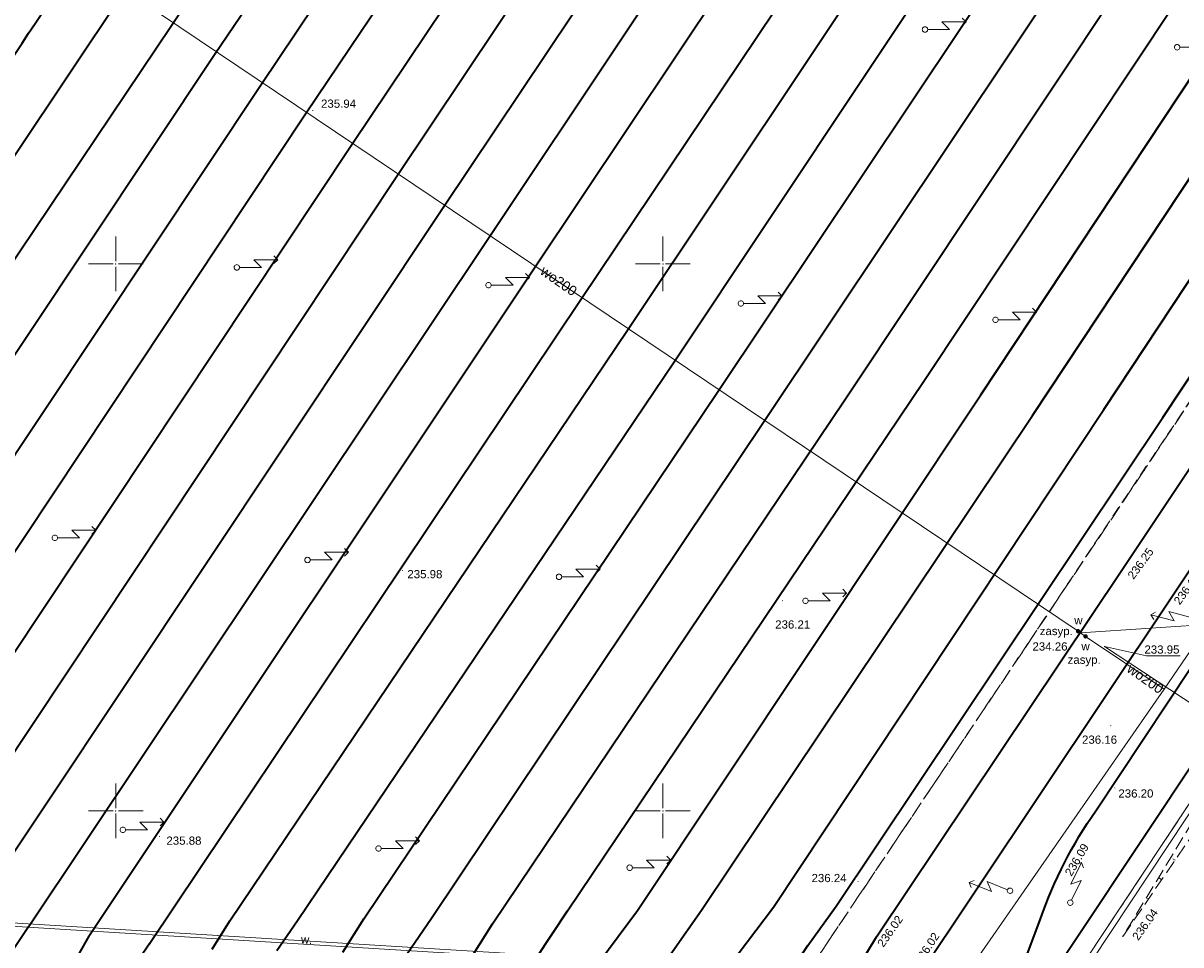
# Model space of a CAD drawing. Header units: metres. Extents: x 6603648 to 6604252, y 5739748 to 5740166.
# Tile 37 of 114: x 6603942 to 6604047, y 5739888 to 5739972. Entities that reach past the tile are written whole.
import ezdxf
from ezdxf.enums import TextEntityAlignment as Align

# ---------------------------------------------------------------- set-up
doc = ezdxf.new("R2010")
doc.units = ezdxf.units.M
doc.header["$PDSIZE"] = 0.75
for name, pattern in [('ARK_LIN', [50, 50, 0]), ('PRZER2-1', [1.5, 1, -0.5]), ('PRZER2_5-1', [1.75, 1.25, -0.5]), ('PRZER3-1', [2, 1.5, -0.5])]:
    doc.linetypes.add(name, pattern=pattern)
doc.layers.get('0').update_dxf_attribs({"linetype": 'CONTINUOUS'})
for name, color, linetype, lineweight, true_color in [('GSLKOU', 7, 'CONTINUOUS', 18, 0x0a0909), ('GSLTTR', 7, 'CONTINUOUS', 35, 0x0a0909), ('GSPPRB', 7, 'CONTINUOUS', 18, 0x0a0909), ('GSPWPS', 7, 'CONTINUOUS', 13, 0x0a0909), ('GSPWPS_O', 7, 'CONTINUOUS', 13, 0x0a0909), ('GSSINN', 7, 'CONTINUOUS', 18, 0x0a0909), ('GSSPDR', 7, 'CONTINUOUS', 18, 0x0a0909), ('GSSPDR_O', 7, 'CONTINUOUS', 18, 0x0a0909), ('GSSZSN', 7, 'CONTINUOUS', 18, 0x0a0909), ('GULWOP', 5, 'CONTINUOUS', 18, 0x0000ff), ('GULWOP_O', 5, 'CONTINUOUS', 18, 0x0000ff), ('GUPISL', 7, 'CONTINUOUS', 18, 0x0a0909)]:
    doc.layers.add(name, color=color, linetype=linetype, lineweight=lineweight, true_color=true_color)
for name, color, linetype, true_color in [('GUPWSH', 5, 'CONTINUOUS', 0x0000ff), ('GUPWSH_O', 5, 'CONTINUOUS', 0x0000ff), ('GUPWZA', 7, 'CONTINUOUS', 0x0a0909), ('GUPWZA_O', 7, 'CONTINUOUS', 0x0a0909)]:
    doc.layers.add(name, color=color, linetype=linetype, true_color=true_color)
doc.layers.add('PKT_ARK', color=7, linetype='ARK_LIN', lineweight=18)
doc.styles.add('Arial', font='arial.ttf')

# ---------------------------------------------------------------- blocks, each defined once
blk = doc.blocks.new('GSPPRB0')
at = {"color": 0, "lineweight": 18}
blk.add_lwpolyline([(-0.007955, 0.0225), (0.007955, 0.0225), (0.0225, 0.007955), (0.0225, -0.007955), (0.007955, -0.0225), (-0.007955, -0.0225), (-0.0225, -0.007955), (-0.0225, 0.007955)], close=True, dxfattribs=at)
blk = doc.blocks.new('GSPWPS1')
blk.add_hatch(color=0).paths.add_polyline_path([(0, 0.045), (-0.011647, 0.043467), (-0.0225, 0.038971), (-0.03182, 0.03182), (-0.038971, 0.0225), (-0.043467, 0.011647), (-0.045, 0), (-0.043467, -0.011647), (-0.038971, -0.0225), (-0.03182, -0.03182), (-0.0225, -0.038971), (-0.011647, -0.043467), (0, -0.045), (0.011647, -0.043467), (0.0225, -0.038971), (0.03182, -0.03182), (0.038971, -0.0225), (0.043467, -0.011647), (0.045, 0), (0.043467, 0.011647), (0.038971, 0.0225), (0.03182, 0.03182), (0.0225, 0.038971), (0.011647, 0.043467)])
blk = doc.blocks.new('GUPISL1_5')
at = {"color": 0}
blk.add_lwpolyline([(0.25, 0), (0.241481, -0.064705), (0.216506, -0.125), (0.176777, -0.176777), (0.125, -0.216506), (0.064705, -0.241481), (0, -0.25), (-0.064705, -0.241481), (-0.125, -0.216506), (-0.176777, -0.176777), (-0.216506, -0.125), (-0.241481, -0.064705), (-0.25, 0), (-0.241481, 0.064705), (-0.216506, 0.125), (-0.176777, 0.176777), (-0.125, 0.216506), (-0.064705, 0.241481), (0, 0.25), (0.064705, 0.241481), (0.125, 0.216506), (0.176777, 0.176777), (0.216506, 0.125), (0.241481, 0.064705)], close=True, dxfattribs=at)
for points in [[(0.25, 0), (2.25, 0), (1.55, 0.7), (3.75, 0.7)], [(3.396745, 1.05234), (3.75, 0.7), (3.396745, 0.34766)]]:
    blk.add_lwpolyline(points, dxfattribs=at)
blk = doc.blocks.new('GUPWZA1')
blk.add_hatch(color=0).paths.add_polyline_path([(0, 0.2), (-0.051764, 0.193185), (-0.1, 0.173205), (-0.141421, 0.141421), (-0.173205, 0.1), (-0.193185, 0.051764), (-0.2, 0), (-0.193185, -0.051764), (-0.173205, -0.1), (-0.141421, -0.141421), (-0.1, -0.173205), (-0.051764, -0.193185), (0, -0.2), (0.051764, -0.193185), (0.1, -0.173205), (0.141421, -0.141421), (0.173205, -0.1), (0.193185, -0.051764), (0.2, 0), (0.193185, 0.051764), (0.173205, 0.1), (0.141421, 0.141421), (0.1, 0.173205), (0.051764, 0.193185)])
blk = doc.blocks.new('GUPWSH1')
blk.add_hatch(color=0).paths.add_polyline_path([(0, 0.045), (-0.011647, 0.043467), (-0.0225, 0.038971), (-0.03182, 0.03182), (-0.038971, 0.0225), (-0.043467, 0.011647), (-0.045, 0), (-0.043467, -0.011647), (-0.038971, -0.0225), (-0.03182, -0.03182), (-0.0225, -0.038971), (-0.011647, -0.043467), (0, -0.045), (0.011647, -0.043467), (0.0225, -0.038971), (0.03182, -0.03182), (0.038971, -0.0225), (0.043467, -0.011647), (0.045, 0), (0.043467, 0.011647), (0.038971, 0.0225), (0.03182, 0.03182), (0.0225, 0.038971), (0.011647, 0.043467)])
blk = doc.blocks.new('ASS_SYM', base_point=(826.5, 303.25))
at = {"layer": 'PKT_ARK'}
for p, q in [((826.5, 303.5), (826.5, 305.75)), ((826.25, 303.25), (824, 303.25)), ((826.5, 303), (826.5, 300.75)), ((826.75, 303.25), (829, 303.25))]:
    blk.add_line(p, q, dxfattribs=at)
blk.add_point((826.5, 303.25), dxfattribs=at)
blk.add_point((826.5, 303.25), dxfattribs=at)

msp = doc.modelspace()

# ---------------------------------------------------------------- linework, layer by layer
at = {"layer": 'GSLKOU', "color": 18, "linetype": 'PRZER3-1', "lineweight": 18, "true_color": 0x0a0909}
for points in [[(6604060.93, 5739956.56), (6604043.99, 5739931.14)], [(6604043.99, 5739931.14), (6604026.96, 5739905.73)], [(6604026.96, 5739905.73), (6604012.97, 5739884.88)]]:
    msp.add_lwpolyline(points, dxfattribs=at)
at = {"layer": 'GSLTTR', "color": 18, "linetype": 'Continuous', "lineweight": 35, "true_color": 0x0a0909}
for points in [[(6603884.95, 5739894.15), (6603888.58, 5739899.77), (6603891.23, 5739903.77, -0.000339), (6603895.15, 5739909.65, -0.000094), (6603898.19, 5739914.22, 0.000092), (6603901.79, 5739919.61, 0.000142), (6603905.13, 5739924.63, 0.000294), (6603908.46, 5739929.63, -0.000752), (6603912.37, 5739935.51, -0.000069), (6603915.86, 5739940.74, -0.000065), (6603920.19, 5739947.21, -0.000567), (6603941.78, 5739979.45, -0.004204), (6603964.06, 5740012.55, 0.002133), (6603969.41, 5740020.32, 0.000681), (6603973.9, 5740026.95, -0.000465), (6603977.27, 5740031.96, -0.006193), (6603980.09, 5740036.12, 0.007488), (6603981.75, 5740038.49, -0.031936), (6603984.41, 5740042.6, -0.04469), (6603987.46, 5740046.23, -0.061663), (6603991.03, 5740049.2, -0.054864), (6603994.92, 5740051.11, -0.039829), (6604001.31, 5740052.57)], [(6603896.25, 5739892.88), (6603911.63, 5739916.33), (6603950.64, 5739974.77), (6603974.79, 5740010.88), (6603979.5, 5740017.85, -0.000192), (6603983.94, 5740024.51, -0.001582), (6603986.2, 5740027.9, 0.000426), (6603988.97, 5740031.98, 0.004336), (6603993.81, 5740039.16, -0.036542), (6603995.94, 5740042.4, -0.023585), (6603997.69, 5740044.46, -0.03739), (6604000.12, 5740046.77, -0.047473), (6604003.61, 5740049.11, -0.040836), (6604006.48, 5740050.41, -0.06058), (6604013.51, 5740051.82)], [(6603907.47, 5739891.72), (6603959.1, 5739969.24), (6603986.91, 5740010.26), (6603996.21, 5740024.02), (6603999.05, 5740028.24), (6604001.55, 5740031.9), (6604004.61, 5740036.49, -0.022703), (6604006.81, 5740039.93, -0.028265), (6604009.03, 5740042.82, -0.0332), (6604011.44, 5740045.33, -0.033324), (6604013.91, 5740047.32, -0.038936), (6604016.26, 5740048.77, -0.035485), (6604018.73, 5740049.82, -0.028406), (6604020.91, 5740050.42, -0.05685), (6604026.81, 5740050.91)], [(6603918.53, 5739890.25), (6603967.35, 5739963.72), (6603998.33, 5740009.77), (6604011.06, 5740028.49), (6604015.65, 5740035.18, -0.01128), (6604017.42, 5740037.97, -0.01685), (6604019.28, 5740040.65, -0.034438), (6604021.28, 5740043.15, -0.03057), (6604023.34, 5740045.13, -0.025118), (6604025.37, 5740046.68, -0.035187), (6604027.47, 5740047.97, -0.026479), (6604029.46, 5740048.86, -0.029223), (6604031.31, 5740049.47, -0.059118), (6604037.57, 5740050.17)], [(6603930.3, 5739889.75), (6603975.75, 5739958.13), (6604009.35, 5740008.41), (6604016.52, 5740019.14), (6604020.68, 5740025.27), (6604027.86, 5740035.7, -0.024055), (6604029.88, 5740038.81, -0.027156), (6604032.16, 5740041.66, -0.038167), (6604034.6, 5740044.14, -0.042207), (6604037.72, 5740046.42, -0.044888), (6604040.67, 5740047.94, -0.03282), (6604043.3, 5740048.78, -0.061151), (6604048.92, 5740049.44)], [(6603942.04, 5739889.39), (6603984.12, 5739952.46), (6604020.79, 5740007.43), (6604027.31, 5740017.23), (6604031.62, 5740023.63), (6604034.24, 5740027.56), (6604040.43, 5740036.76, -0.028976), (6604042.66, 5740039.84, -0.030717), (6604044.59, 5740041.99, -0.02793), (6604047, 5740044.07, -0.02959), (6604049.33, 5740045.69, -0.047213), (6604051.94, 5740047.07, -0.028557), (6604054.45, 5740047.87, -0.039371), (6604059.65, 5740048.69)], [(6603953.04, 5739887.82), (6603992.51, 5739946.74), (6604032.82, 5740006.87), (6604041.63, 5740019.95), (6604045.12, 5740025.22), (6604047.6, 5740028.81), (6604050.52, 5740033.14, 0.001814), (6604052.28, 5740035.78, -0.033058), (6604054.29, 5740038.81, -0.019248), (6604055.77, 5740040.61, -0.035859), (6604057.74, 5740042.61, -0.034081), (6604060.03, 5740044.35, -0.045009), (6604062.93, 5740045.95, -0.087779), (6604071.73, 5740047.86)], [(6603964.72, 5739887.25), (6603966.61, 5739889.97), (6604001.04, 5739941.04), (6604044.26, 5740006.03), (6604051.89, 5740017.38), (6604055.89, 5740023.37), (6604062.28, 5740032.68, -0.002321), (6604063.91, 5740035.23, -0.024136), (6604065.53, 5740037.72, -0.03274), (6604067.41, 5740040.06, -0.031091), (6604069.19, 5740041.82, -0.024216), (6604071.11, 5740043.29, -0.059746), (6604074.53, 5740045.28, -0.029403), (6604077.43, 5740046.22, -0.047672), (6604083.21, 5740047.1)], [(6603976.59, 5739886.9), (6603978.85, 5739890.21), (6604009.39, 5739935.8), (6604054.83, 5740003.92), (6604063.34, 5740016.55), (6604067.13, 5740022.24), (6604071.13, 5740028.19), (6604073.68, 5740032.05, -0.022938), (6604076.05, 5740035.95, -0.033101), (6604078.08, 5740038.75, -0.033472), (6604080.08, 5740040.9, -0.043637), (6604082.71, 5740043.02, -0.057), (6604085.74, 5740044.68, -0.035366), (6604088.43, 5740045.5, -0.04795), (6604095.45, 5740046.2)], [(6603988.42, 5739886.55), (6603991.3, 5739890.86), (6604023.84, 5739939.29), (6604065.92, 5740002.62), (6604072.53, 5740012.69), (6604076.61, 5740018.82), (6604082.39, 5740027.17), (6604086.23, 5740032.93, -0.030294), (6604088.79, 5740036.55, -0.037312), (6604091.72, 5740039.76, -0.041144), (6604094.3, 5740041.94, -0.051603), (6604097.71, 5740043.91, -0.122064), (6604106.26, 5740045.48)], [(6603999.06, 5739884.56), (6604000.87, 5739887.15), (6604003.53, 5739890.92), (6604033.77, 5739936.16), (6604072.85, 5739995.16), (6604078.96, 5740004.53), (6604084.39, 5740012.65), (6604090.34, 5740021.39), (6604093.78, 5740026.5), (6604097.53, 5740031.9, -0.032857), (6604100.24, 5740035.91, -0.035525), (6604102.33, 5740038.37, -0.03355), (6604104.56, 5740040.37, -0.042497), (6604107.54, 5740042.34, -0.035941), (6604110.06, 5740043.5, -0.068269), (6604116.37, 5740044.84)], [(6604011.06, 5739884.38), (6604013.25, 5739887.69), (6604015.85, 5739891.29), (6604045.7, 5739935.98), (6604073.1, 5739977.38), (6604090.59, 5740003.49), (6604106.46, 5740027.4), (6604109.13, 5740031.47), (6604110.82, 5740033.96, -0.022319), (6604112.03, 5740035.53, -0.019637), (6604114.09, 5740037.68, -0.034636), (6604116.6, 5740039.89, -0.026272), (6604118.31, 5740041.08, -0.035138), (6604120.96, 5740042.47, -0.094316), (6604127.74, 5740044.09)], [(6603901.36, 5739891.53), (6603916.37, 5739914.17), (6603955.1, 5739971.81), (6603980.96, 5740010.6, 0.026695), (6603983.43, 5740014.59, 0.023228), (6603984.86, 5740017.45, 0.008916), (6603986.02, 5740020.41, -0.006077), (6603987.85, 5740025.9, -0.016236), (6603989.33, 5740030.04, -0.042441), (6603993.81, 5740039.16)], [(6603890.56, 5739893.46), (6603896.12, 5739902.18, 0.000041), (6603907.66, 5739919.48, -0.001358), (6603946.28, 5739977.42, 0.000034), (6603959.45, 5739997.02, 0.00105), (6603968.39, 5740010.34, 0.023015), (6603970.98, 5740014.21, 0.021063), (6603972.91, 5740017.72, 0.021733), (6603974.87, 5740022.25, -0.013064), (6603976.37, 5740026.69, -0.011544), (6603978.44, 5740031.85, -0.017105), (6603979.47, 5740034.2, -0.012345), (6603981.75, 5740038.49)], [(6603947.54, 5739888.54), (6603988.28, 5739949.64), (6604026.88, 5740007.46), (6604028.74, 5740010.51, 0.013076), (6604030.21, 5740013.2, 0.038411), (6604033.5, 5740020.97), (6604035.63, 5740026.28), (6604037.1, 5740029.99), (6604038.44, 5740033), (6604040.43, 5740036.76)], [(6603913.36, 5739891.38), (6603963.3, 5739966.42), (6603992.67, 5740010.24, 0.036233), (6603995.88, 5740016.15), (6603996.99, 5740018.67), (6603999.12, 5740024.63, -0.012661), (6603999.99, 5740027.05, -0.03074), (6604002.18, 5740031.81), (6604004.61, 5740036.49)], [(6603936.14, 5739889.42), (6603979.98, 5739955.24), (6604015.29, 5740008.04), (6604016.86, 5740010.5, 0.024999), (6604018.4, 5740013.33, 0.036034), (6604020.85, 5740019.81), (6604021.88, 5740022.95), (6604023.68, 5740027.44), (6604025.94, 5740032.02), (6604027.86, 5740035.7)], [(6603924.71, 5739890.45), (6603971.58, 5739960.91), (6604003.85, 5740009.08), (6604005.81, 5740012.08, 0.018725), (6604007.31, 5740015.03, 0.032928), (6604010.12, 5740022.59), (6604012.12, 5740027.69), (6604013.46, 5740030.85), (6604015.65, 5740035.18)], [(6604017.25, 5739884.72), (6604019.54, 5739888.48), (6604041.95, 5739922.02), (6604058.56, 5739946.9), (6604075.37, 5739972.07), (6604086.72, 5739989.03), (6604097.92, 5740005.8, -0.096804), (6604115.53, 5740026.96, -0.168892), (6604141.01, 5740033.94), (6604146.46, 5740033.21), (6604158.15, 5740031.11)], [(6603958.8, 5739887.37), (6603960.43, 5739889.95), (6603996.76, 5739943.95), (6604038.4, 5740006.4), (6604040.45, 5740009.5, 0.0137), (6604041.86, 5740012.11, 0.014031), (6604043.4, 5740015.43, 0.020846), (6604046.71, 5740024.48), (6604048, 5740027.79), (6604049.19, 5740030.42), (6604050.52, 5740033.14)], [(6603970.74, 5739887.08), (6603972.67, 5739890.13), (6604005.05, 5739938.38), (6604049.34, 5740004.7), (6604050.38, 5740006.31, 0.01378), (6604051.34, 5740007.96, 0.00775), (6604052.34, 5740009.92, 0.012401), (6604053.43, 5740012.29, -0.000983), (6604057, 5740021.44), (6604058.88, 5740025.9), (6604060.42, 5740029.09), (6604062.28, 5740032.68)], [(6603994.14, 5739886.13), (6603997.68, 5739890.91), (6604029.07, 5739938.05), (6604071.59, 5740002.3), (6604075.1, 5740007.76, 0.045916), (6604081.26, 5740022.34), (6604083.16, 5740026.83), (6604086.23, 5740032.93)], [(6603982.73, 5739886.97), (6603984.43, 5739889.68), (6604016.62, 5739937.57), (6604060.46, 5740003.48), (6604062.19, 5740006.21, 0.017576), (6604063.68, 5740008.66, 0.01147), (6604065.03, 5740011.28, 0.014895), (6604066.63, 5740014.83, 0.009222), (6604068.89, 5740020.86), (6604070.13, 5740024.12), (6604071.25, 5740026.8), (6604072.29, 5740029.01), (6604073.68, 5740032.05)], [(6604005.45, 5739884.82), (6604006.87, 5739886.94), (6604010.1, 5739891.21), (6604040.3, 5739936.71), (6604072.91, 5739986.04), (6604085, 5740003.88, 0.026806), (6604087.03, 5740006.96, 0.019655), (6604088.38, 5740009.51, -0.007442), (6604091.16, 5740017.57, -0.02376), (6604093.63, 5740024.16, -0.031122), (6604097.53, 5740031.9)], [(6604032.41, 5739880.25), (6604054.78, 5739913.86), (6604072.45, 5739940.45), (6604087.85, 5739963.58), (6604101.68, 5739984.27), (6604113.86, 5740002.6), (6604120.54, 5740012.61, -0.107183), (6604132.57, 5740026.07, -0.072174), (6604141.47, 5740030.42, -0.140687), (6604158.15, 5740031.11)], [(6604022.89, 5739884.17), (6604046.32, 5739919.29), (6604062.84, 5739944.07), (6604079.6, 5739969.13), (6604090.48, 5739985.38, 0.065676), (6604095.82, 5739995.84, -0.067449), (6604105, 5740016.37)], [(6604028.87, 5739875.69), (6604031.08, 5739880.92), (6604034.51, 5739890.15, -0.066626), (6604039.56, 5739900.02), (6604050.45, 5739916.39), (6604066.99, 5739941.2), (6604083.75, 5739966.41), (6604097.89, 5739987.62), (6604101.65, 5739992.54), (6604105.65, 5739996.69), (6604112.96, 5740003.46), (6604120.54, 5740012.61)], [(6603947.54, 5739888.54), (6603944.89, 5739883.88), (6603942.68, 5739878.71, -0.03547), (6603937.48, 5739865.37), (6603934.86, 5739860.71, -0.039206), (6603931.71, 5739856.51, -0.05499), (6603928.19, 5739853.06, -0.068432), (6603923.79, 5739850.36, -0.129582), (6603912.45, 5739848.85)]]:
    msp.add_lwpolyline(points, format="xyb", dxfattribs=at)
for points in [[(6603942.04, 5739889.39), (6603934.79, 5739878.56), (6603929.9, 5739871.25), (6603923.51, 5739861.63)], [(6603953.04, 5739887.82), (6603946.98, 5739878.83), (6603940.79, 5739869.6), (6603934.86, 5739860.71)]]:
    msp.add_lwpolyline(points, dxfattribs=at)
at = {"layer": 'GSSINN', "color": 18, "linetype": 'PRZER2-1', "lineweight": 18, "true_color": 0x0a0909}
msp.add_lwpolyline([(6604013.46, 5739879.43), (6604010.5, 5739879.66), (6604009.32, 5739879.56), (6604012.97, 5739884.88), (6604026.96, 5739905.73), (6604060.93, 5739956.56), (6604076.7, 5739980.06), (6604093.09, 5740004.6), (6604094.44, 5740006.62), (6604096.69, 5740006.1), (6604100.51, 5740005.13), (6604110.18, 5740002.52), (6604114.52, 5740001.47), (6604114.6, 5740001.32), (6604114.45, 5740000.43), (6604102.96, 5739983.07), (6604073.97, 5739939.56), (6604056.18, 5739912.83), (6604036.83, 5739883.65), (6604036.76, 5739882.92)], dxfattribs=at)
at = {"layer": 'GSSPDR', "color": 18, "linetype": 'Continuous', "lineweight": 18, "true_color": 0x0a0909}
for points in [[(6604036.83, 5739883.65), (6604056.18, 5739912.83), (6604073.97, 5739939.56), (6604102.96, 5739983.07), (6604114.45, 5740000.43), (6604115, 5740000.12), (6604103.39, 5739982.78), (6604074.42, 5739939.3), (6604056.6, 5739912.55), (6604037.45, 5739883.64)], [(6603883.89, 5739893.1), (6603918.19, 5739890.85), (6604012.11, 5739885.04), (6604014.51, 5739884.89), (6604014.56, 5739885.2), (6604012.3, 5739885.34), (6603918.21, 5739891.14), (6603884.06, 5739893.36)]]:
    msp.add_lwpolyline(points, dxfattribs=at)
at = {"layer": 'GSSZSN', "color": 18, "linetype": 'PRZER2_5-1', "lineweight": 18, "true_color": 0x0a0909}
msp.add_lwpolyline([(6604182.96, 5739963.31), (6604188.85, 5739989), (6604188.37, 5739989.15), (6604190.04, 5739996.87), (6604188.72, 5740007.22), (6604183.34, 5740018.43, 0.227871), (6604179.12, 5740022.56, 0.119465), (6604162.1, 5740028.08, 0.158165), (6604155.91, 5740029.16, 0.0749), (6604146.85, 5740029.34, 0.115754), (6604133.34, 5740023.83, 0.277899), (6604130.11, 5740021.24, 0.060732), (6604117.9, 5740004.56), (6604115.76, 5740002.19), (6604115, 5740000.12), (6604103.39, 5739982.78), (6604074.42, 5739939.3), (6604056.6, 5739912.55), (6604042.07, 5739888.56)], format="xyb", dxfattribs=at)
msp.add_lwpolyline([(6604056.6, 5739912.55), (6604042.07, 5739888.56), (6604066.75, 5739924.66)], dxfattribs=at)
at = {"layer": 'GSSZSN', "color": 18, "linetype": 'Continuous', "lineweight": 18, "true_color": 0x0a0909}
for points in [[(6604046.81, 5739895.49), (6604046.62, 5739895.62)], [(6604045.59, 5739893.71), (6604045.31, 5739893.91)], [(6604044.38, 5739891.94), (6604044.29, 5739892)]]:
    msp.add_lwpolyline(points, dxfattribs=at)
at = {"layer": 'GULWOP', "color": 5, "linetype": 'Continuous', "lineweight": 18, "true_color": 0x0000ff}
for points in [[(6603932.99, 5739986.43), (6603936.13, 5739984.93), (6604037.95, 5739916.43), (6604038.17, 5739916.27)], [(6604083.56, 5739966.37), (6604080.02, 5739961.21), (6604045.82, 5739911.12)], [(6604038.17, 5739916.27), (6604063.87, 5739917.99), (6604108.85, 5739925.41), (6604116.6, 5739925.01)], [(6604038.17, 5739916.27), (6604038.63, 5739915.96), (6604045.82, 5739911.12)], [(6604058.92, 5739902.85), (6604058.36, 5739903.18), (6604040.37, 5739915.04)], [(6604045.82, 5739911.12), (6604006.6, 5739854.65), (6604004.17, 5739850.99), (6604006.66, 5739844.2), (6604006.61, 5739840.32)]]:
    msp.add_lwpolyline(points, dxfattribs=at)
at = {"layer": 'GUPWSH_O', "color": 5, "linetype": 'Continuous', "lineweight": 13, "true_color": 0x0000ff, "flags": 128}
msp.add_lwpolyline([(6604040.37, 5739915.04), (6604044.2, 5739914.17), (6604047.28, 5739914.17)], dxfattribs=at)

# ---------------------------------------------------------------- block references
at = {"layer": 'GSPPRB', "color": 18, "linetype": 'Continuous', "lineweight": 18, "true_color": 0x0a0909, "rotation": 90}
for p in [(6603955.1, 5739971.81), (6603959.1, 5739969.24), (6603963.3, 5739966.42), (6603967.35, 5739963.72), (6603971.58, 5739960.91), (6603975.75, 5739958.13), (6603979.98, 5739955.24), (6603984.12, 5739952.46), (6603988.28, 5739949.64), (6603992.51, 5739946.74), (6603996.76, 5739943.95), (6604001.04, 5739941.04), (6604023.84, 5739939.29), (6604005.05, 5739938.38), (6604016.62, 5739937.57), (6604029.07, 5739938.05), (6604033.77, 5739936.16), (6604040.3, 5739936.71), (6604009.39, 5739935.8), (6604045.7, 5739935.98), (6604043.99, 5739931.14), (6604041.95, 5739922.02), (6604046.32, 5739919.29), (6604026.96, 5739905.73), (6604039.56, 5739900.02), (6604036.31, 5739894.45), (6603991.3, 5739890.86), (6603997.68, 5739890.91), (6604003.53, 5739890.92), (6604010.1, 5739891.21), (6604015.85, 5739891.29), (6603960.43, 5739889.95), (6603966.61, 5739889.97), (6603972.67, 5739890.13), (6603978.85, 5739890.21), (6603984.43, 5739889.68), (6604034.51, 5739890.15), (6603942.04, 5739889.39), (6603947.54, 5739888.54), (6604019.54, 5739888.48), (6604042.07, 5739888.56), (6603953.04, 5739887.82)]:
    msp.add_blockref('GSPPRB0', p, dxfattribs=at)
at = {"layer": 'GSPWPS', "color": 18, "linetype": 'Continuous', "lineweight": 13, "true_color": 0x0a0909, "rotation": 90}
for p in [(6603968.01, 5739964.03), (6603976.2, 5739921.98), (6604041.96, 5739922.01), (6604010.94, 5739919.21), (6604046.31, 5739919.36), (6604040.94, 5739907.78), (6604041.3, 5739902.1), (6603953.99, 5739897.66), (6604036.34, 5739894.49), (6604017.84, 5739893.55), (6604042.01, 5739888.53), (6604019.45, 5739888.34)]:
    msp.add_blockref('GSPWPS1', p, dxfattribs=at)
at = {"layer": 'GUPISL', "color": 18, "linetype": 'Continuous', "lineweight": 18, "true_color": 0x0a0909}
for p, rotation in [((6604023.96, 5739971.43), 359.9999974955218), ((6604047.01, 5739969.81), 359.9999974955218), ((6603961.06, 5739949.69), 359.9999974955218), ((6603984.06, 5739948.07), 359.9999974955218), ((6604007.13, 5739946.38), 359.9999974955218), ((6604030.4, 5739944.9), 359.9999974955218), ((6603944.43, 5739924.96), 359.9999974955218), ((6603967.52, 5739922.94), 359.9999974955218), ((6603990.51, 5739921.4), 359.9999974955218), ((6604013.04, 5739919.21), 359.9999974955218), ((6604048.41, 5739917.66), 165.4664495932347), ((6603950.65, 5739898.28), 359.9999974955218), ((6603974.01, 5739896.57), 359.9999974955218), ((6603996.97, 5739894.81), 359.9999974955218), ((6604037.24, 5739891.61), 63.67848975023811), ((6604031.73, 5739892.7), 158.1098987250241)]:
    msp.add_blockref('GUPISL1_5', p, dxfattribs=dict(at, rotation=rotation))
at = {"layer": 'GUPWSH', "color": 5, "linetype": 'Continuous', "lineweight": 5, "true_color": 0x0000ff, "rotation": 90}
for p in [(6604037.95, 5739916.43), (6604040.37, 5739915.04)]:
    msp.add_blockref('GUPWSH1', p, dxfattribs=at)
at = {"layer": 'GUPWZA', "color": 18, "linetype": 'Continuous', "lineweight": 5, "true_color": 0x0a0909}
for p, rotation in [((6604037.95, 5739916.43), 323.9920666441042), ((6604038.63, 5739915.96), 324.6145154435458)]:
    msp.add_blockref('GUPWZA1', p, dxfattribs=dict(at, rotation=rotation))
at = {"layer": 'PKT_ARK', "linetype": 'Continuous'}
for p in [(6603950, 5739950), (6604000, 5739950), (6603950, 5739900), (6604000, 5739900)]:
    msp.add_blockref('ASS_SYM', p, dxfattribs=at)

# ---------------------------------------------------------------- texts
at = {"layer": 'GSPWPS_O', "color": 18, "linetype": 'Continuous', "lineweight": 0, "true_color": 0x0a0909, "style": 'Arial'}
for s, rotation, p in [('235.94', 360, (6603968.76, 5739964.28)), ('236.25', 53.9034, (6604043.02, 5739921.11)), ('235.98', 360, (6603976.65, 5739921.27)), ('236.18', 53.9034, (6604047.24, 5739918.78)), ('236.21', 360, (6604010.27, 5739916.67)), ('236.16', 360, (6604038.31, 5739906.14)), ('236.20', 360, (6604041.63, 5739901.22)), ('235.88', 360, (6603954.63, 5739896.91)), ('236.09', 59.3817, (6604037.34, 5739893.97)), ('236.24', 360, (6604013.59, 5739893.49)), ('236.04', 54.5808, (6604043.45, 5739888.1)), ('236.02', 54.8836, (6604020.15, 5739887.48)), ('236.02', 56.6521, (6604023.56, 5739885.89))]:
    msp.add_text(s, height=0.75, rotation=rotation, dxfattribs=at).set_placement(p)
at = {"layer": 'GSSPDR_O', "color": 18, "linetype": 'Continuous', "lineweight": 0, "true_color": 0x0a0909, "style": 'Arial'}
msp.add_text('w.', height=0.75, rotation=355.3197, dxfattribs=at).set_placement((6603967.42, 5739887.87), align=Align.CENTER)
at = {"layer": 'GULWOP_O', "color": 5, "linetype": 'Continuous', "lineweight": 0, "true_color": 0x0000ff, "style": 'Arial'}
for rotation, p in [(324.9143, (6603990.23, 5739948.08)), (324.8959, (6604043.84, 5739911.72))]:
    msp.add_text('wo200', height=0.9, rotation=rotation, dxfattribs=at).set_placement(p, align=Align.CENTER)
at = {"layer": 'GUPWSH_O', "color": 5, "linetype": 'Continuous', "lineweight": 0, "true_color": 0x0000ff, "style": 'Arial'}
for s, p in [('234.26', (6604033.78, 5739914.66)), ('233.95', (6604044.01, 5739914.38))]:
    msp.add_text(s, height=0.75, rotation=360, dxfattribs=at).set_placement(p)
at = {"layer": 'GUPWZA_O', "color": 18, "linetype": 'Continuous', "lineweight": 0, "true_color": 0x0a0909, "style": 'Arial'}
for s, p in [('w', (6604038.36, 5739917.05)), ('zasyp.', (6604037.47, 5739916.07)), ('w', (6604039.01, 5739914.67)), ('zasyp.', (6604040.02, 5739913.45))]:
    msp.add_text(s, height=0.75, rotation=360, dxfattribs=at).set_placement(p, align=Align.RIGHT)

doc.saveas('drawing.dxf')
